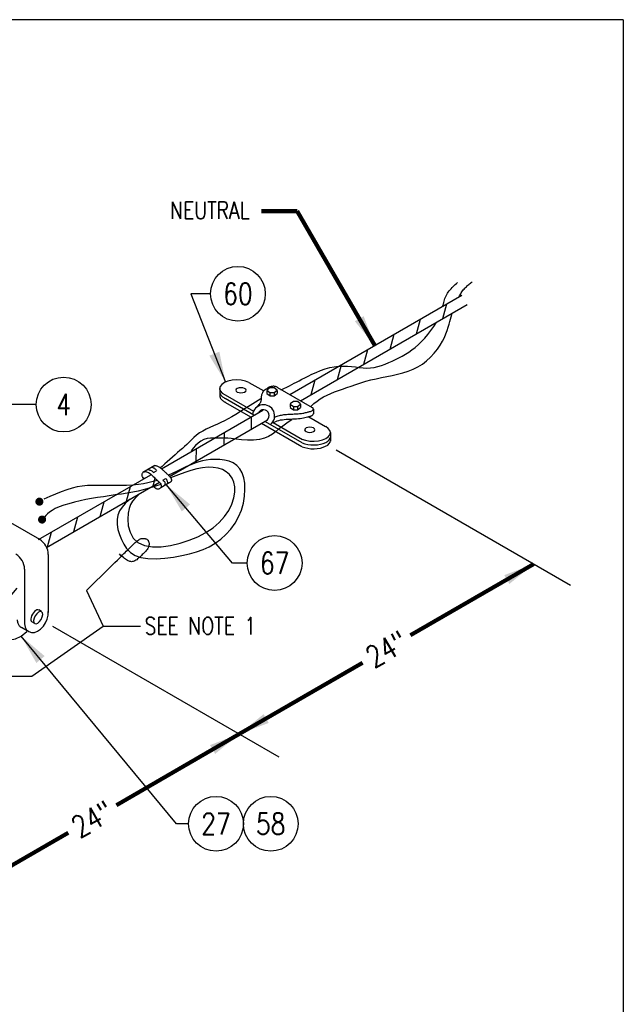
# Model space of a CAD drawing. Extents: x 0 to 7.1, y 0 to 9.85.
# Tile 3 of 3: x 3.6 to 7.1, y 4.13 to 9.85. Entities that reach past the tile are written whole.
import ezdxf
from ezdxf.enums import TextEntityAlignment as Align

# ---------------------------------------------------------------- set-up
doc = ezdxf.new("R2010")
doc.units = 0
doc.header["$MEASUREMENT"] = 0
doc.layers.get('0').update_dxf_attribs({"color": 2, "linetype": 'CONTINUOUS'})
doc.layers.add('E-DETL', color=2, linetype='CONTINUOUS')
doc.layers.add('E-DETL-TEXT', color=3, linetype='CONTINUOUS')
doc.styles.add('ROMANS', font='ROMANS.SHX', dxfattribs={"width": 0.8})
doc.styles.get("Standard").update_dxf_attribs({"font": 'ROMANS.SHX', "width": 0.8, "height": 0.125})
doc.dimstyles.get("Standard").update_dxf_attribs({"dimtxt": 0.18, "dimasz": 0.18, "dimexe": 0.18, "dimexo": 0.0625, "dimgap": 0.09, "dimtad": 0, "dimtih": 1, "dimtoh": 1, "dimdec": 4, "dimzin": 0, "dimdsep": 46, "dimtxsty": 'Standard', "dimcen": 0.09, "dimadec": 0, "dimazin": 0, "dimtfac": 1, "dimtdec": 4, "dimtofl": 0, "dimtmove": 0, "dimatfit": 3, "dimfxl": 0, "dimtolj": 1, "dimtzin": 0, "dimarcsym": 0})

# ---------------------------------------------------------------- blocks, each defined once
blk = doc.blocks.new('*X4')
at = {"color": 0}
for p, q in [((6.0559, 8.112), (6.0788, 8.1973)), ((5.9028, 8.0236), (5.9257, 8.1089)), ((5.7497, 7.9352), (5.7726, 8.0206)), ((5.5966, 7.8468), (5.6195, 7.9322)), ((5.4435, 7.7584), (5.4664, 7.8438)), ((5.2904, 7.67), (5.3133, 7.7554))]:
    blk.add_line(p, q, dxfattribs=at)
blk = doc.blocks.new('*X3')
at = {"color": 0}
for p, q in [((4.3719, 7.1397), (4.3837, 7.1841)), ((4.2188, 7.0513), (4.2416, 7.1367)), ((4.0657, 6.9629), (4.0885, 7.0483)), ((3.9126, 6.8745), (3.9355, 6.9599)), ((3.7595, 6.7861), (3.7824, 6.8715))]:
    blk.add_line(p, q, dxfattribs=at)
blk = doc.blocks.new('LOOP')
at = {"color": 0, "linetype": 'Continuous'}
blk.add_lwpolyline([(-1.119, 0), (-1.115, 0), (-0.947, 0), (-0.809, 0), (-0.694, 0), (-0.6, 0), (-0.523, 0), (-0.456, 0), (-0.397, 0), (-0.341, 0), (-0.288, 0), (-0.238, 0), (-0.189, 0), (-0.142, 0), (-0.097, 0), (-0.053, 0), (-0.01, 0), (0.033, 0), (0.074, 0), (0.114, -0.001), (0.153, -0.003), (0.19, -0.006), (0.226, -0.011), (0.259, -0.017), (0.289, -0.025), (0.317, -0.036), (0.343, -0.048), (0.365, -0.063), (0.386, -0.079), (0.403, -0.095), (0.419, -0.113), (0.432, -0.131), (0.442, -0.15), (0.45, -0.168), (0.456, -0.186), (0.46, -0.204), (0.461, -0.223), (0.46, -0.241), (0.456, -0.259), (0.45, -0.277), (0.442, -0.295), (0.432, -0.313), (0.419, -0.331), (0.404, -0.348), (0.387, -0.365), (0.367, -0.38), (0.345, -0.394), (0.32, -0.406), (0.293, -0.416), (0.264, -0.425), (0.232, -0.431), (0.198, -0.435), (0.162, -0.438), (0.124, -0.44), (0.086, -0.441), (0.045, -0.441), (0.004, -0.441), (-0.038, -0.441), (-0.08, -0.441), (-0.122, -0.44), (-0.163, -0.438), (-0.202, -0.435), (-0.24, -0.43), (-0.275, -0.424), (-0.307, -0.416), (-0.336, -0.405), (-0.362, -0.392), (-0.384, -0.377), (-0.404, -0.359), (-0.421, -0.339), (-0.436, -0.316), (-0.45, -0.292), (-0.461, -0.264), (-0.471, -0.235), (-0.48, -0.202), (-0.488, -0.166), (-0.494, -0.125), (-0.499, -0.08), (-0.502, -0.03), (-0.505, 0.027), (-0.505, 0.09)], dxfattribs=at)

msp = doc.modelspace()

# ---------------------------------------------------------------- linework, layer by layer
at = {"layer": 'E-DETL'}
for p, q in [((7.1036, 9.8484), (0, 9.8484)), ((7.1036, 9.8484), (7.1036, 0)), ((5.1663, 7.6706), (6.165, 8.2471)), ((5.2289, 7.6345), (6.1962, 8.193)), ((4.4206, 7.24), (5.0101, 7.5803)), ((4.4674, 7.1948), (5.0368, 7.5236)), ((4.9427, 7.5415), (4.9411, 7.4684)), ((4.7852, 7.4498), (4.7836, 7.3767)), ((4.6224, 7.3565), (4.6209, 7.2834)), ((3.7074, 6.8282), (4.3601, 7.2051)), ((3.7524, 6.7821), (4.4094, 7.1614)), ((4.4042, 7.1217), (4.4035, 7.1213))]:
    msp.add_line(p, q, dxfattribs=at)
at = {"layer": 'E-DETL', "color": 4}
for p, q in [((4.9289, 7.7415), (5.0156, 7.6915)), ((4.7596, 7.7061), (4.7596, 7.6598)), ((4.7902, 7.6693), (4.9556, 7.5738)), ((5.0511, 7.7097), (5.0332, 7.696)), ((5.0332, 7.6958), (5.0512, 7.682)), ((5.0334, 7.695), (5.0334, 7.6764)), ((5.0336, 7.6761), (5.0516, 7.6623)), ((5.0752, 7.7097), (5.0511, 7.7097)), ((5.0512, 7.682), (5.0753, 7.682)), ((5.0514, 7.6811), (5.0514, 7.6625)), ((5.0932, 7.696), (5.0752, 7.7097)), ((5.0753, 7.682), (5.0932, 7.6958)), ((5.0754, 7.6813), (5.0754, 7.6628)), ((5.0757, 7.6623), (5.0936, 7.6761)), ((5.0933, 7.6948), (5.0933, 7.6763)), ((5.0955, 7.7117), (5.2971, 7.5953)), ((4.7899, 7.627), (4.9416, 7.5395)), ((4.7902, 7.6492), (4.9584, 7.5521)), ((5.0516, 7.6623), (5.0757, 7.6623)), ((5.187, 7.6297), (5.169, 7.6159)), ((5.1691, 7.6157), (5.1871, 7.602)), ((5.1693, 7.615), (5.1693, 7.5964)), ((5.211, 7.6297), (5.187, 7.6297)), ((5.229, 7.6159), (5.211, 7.6297)), ((5.2111, 7.602), (5.2291, 7.6157)), ((5.2291, 7.6148), (5.2291, 7.5962)), ((5.1695, 7.596), (5.1874, 7.5823)), ((5.1871, 7.602), (5.2111, 7.602)), ((5.1873, 7.6011), (5.1873, 7.5825)), ((5.1874, 7.5823), (5.2115, 7.5823)), ((5.2113, 7.6013), (5.2113, 7.5827)), ((5.2115, 7.5823), (5.2295, 7.596)), ((5.3034, 7.5863), (5.3034, 7.5584)), ((5.0024, 7.5043), (5.2369, 7.369)), ((5.024, 7.5142), (5.2372, 7.3911)), ((5.0697, 7.508), (5.2407, 7.4093)), ((5.2763, 7.5409), (5.3747, 7.4842)), ((5.4032, 7.4509), (5.4032, 7.3991)), ((4.3827, 7.2581), (4.3131, 7.2179)), ((4.3752, 7.2183), (4.3919, 7.2279)), ((4.4651, 7.1568), (4.4175, 7.1293)), ((4.4284, 7.1723), (4.446, 7.1825)), ((4.3898, 7.1228), (4.3702, 7.1387)), ((3.7136, 6.8277), (3.3798, 7.0203)), ((3.7636, 6.741), (3.7636, 6.404)), ((3.6255, 6.6562), (3.6255, 6.3356)), ((3.7248, 6.4095), (3.7079, 6.4193)), ((3.685, 6.3396), (3.6676, 6.3496)), ((3.6502, 6.2924), (3.6078, 6.3169))]:
    msp.add_line(p, q, dxfattribs=at)
at = {"layer": 'E-DETL'}
for points in [[(6.0554, 8.1838), (6.0562, 8.1875), (6.0584, 8.1965), (6.0604, 8.2052), (6.0626, 8.2136), (6.065, 8.2217), (6.0677, 8.2296), (6.0707, 8.2372), (6.0742, 8.2446), (6.078, 8.2518), (6.0823, 8.2588), (6.087, 8.2657), (6.092, 8.2724), (6.0975, 8.2789), (6.1032, 8.2854), (6.1091, 8.2917), (6.1152, 8.298), (6.1215, 8.3041), (6.1278, 8.3103), (6.1343, 8.3164), (6.1408, 8.3225)], [(6.1494, 8.2381), (6.1524, 8.2441), (6.1557, 8.2503), (6.1591, 8.2564), (6.1627, 8.2622), (6.1665, 8.2679), (6.1704, 8.2733), (6.1744, 8.2785), (6.1786, 8.2835), (6.1829, 8.2882), (6.1873, 8.2928), (6.1919, 8.2972), (6.1965, 8.3015), (6.2012, 8.3057), (6.206, 8.3097), (6.2108, 8.3137), (6.2157, 8.3176), (6.2206, 8.3215), (6.2255, 8.3254)], [(5.2881, 7.6021), (5.3064, 7.6181), (5.3249, 7.6325), (5.3437, 7.6455), (5.363, 7.6572), (5.383, 7.6677), (5.4039, 7.6772), (5.4257, 7.6859), (5.4486, 7.6942), (5.4724, 7.7025), (5.4974, 7.711), (5.5234, 7.7201), (5.5505, 7.7295), (5.5786, 7.7387), (5.6076, 7.7476), (5.6373, 7.7557), (5.6678, 7.7627), (5.6988, 7.7691), (5.73, 7.7753), (5.7613, 7.7816), (5.7924, 7.7887), (5.8231, 7.7967), (5.8531, 7.8063), (5.8821, 7.8177), (5.9101, 7.8313), (5.9365, 7.8476), (5.9614, 7.8666), (5.9844, 7.8878), (6.0052, 7.9105), (6.0238, 7.934), (6.0399, 7.9575), (6.0534, 7.9804), (6.0645, 8.0024), (6.0735, 8.0234), (6.0808, 8.0432), (6.0868, 8.0618), (6.0916, 8.079), (6.0958, 8.0949), (6.0994, 8.1094), (6.1029, 8.1226), (6.1091, 8.1427)], [(5.114, 7.6977), (5.1323, 7.706), (5.1488, 7.7139), (5.1639, 7.7214), (5.1782, 7.7287), (5.192, 7.7359), (5.2058, 7.7434), (5.2202, 7.7511), (5.2357, 7.7594), (5.2529, 7.7683), (5.2724, 7.7781), (5.2946, 7.7887), (5.3191, 7.7997), (5.345, 7.8102), (5.3718, 7.8195), (5.3987, 7.827), (5.4251, 7.8321), (5.451, 7.8349), (5.4763, 7.8358), (5.5008, 7.8351), (5.5247, 7.8333), (5.5478, 7.8307), (5.5703, 7.828), (5.5923, 7.8257), (5.614, 7.8246), (5.6356, 7.8254), (5.6572, 7.8285), (5.6786, 7.8336), (5.6998, 7.8403), (5.7208, 7.8481), (5.7413, 7.8564), (5.7614, 7.8651), (5.7811, 7.874), (5.8004, 7.8834), (5.8194, 7.8935), (5.8383, 7.9045), (5.8571, 7.9165), (5.8758, 7.9298), (5.8945, 7.9445), (5.9132, 7.9608), (5.9319, 7.9789), (5.9505, 7.9989), (5.9687, 8.0204), (5.9861, 8.0427), (6.0021, 8.0652), (6.0163, 8.0875)], [(4.9978, 7.6462), (4.967, 7.6266), (4.9368, 7.6073), (4.9075, 7.5888), (4.8796, 7.5715), (4.8536, 7.5556), (4.8298, 7.5416), (4.8077, 7.5291), (4.7868, 7.5178), (4.7662, 7.5075), (4.7455, 7.4978), (4.724, 7.4884), (4.7024, 7.4789), (4.681, 7.4692), (4.6605, 7.4588), (4.6415, 7.4475), (4.6244, 7.435), (4.609, 7.4217), (4.5948, 7.408), (4.5814, 7.3944), (4.5684, 7.3814), (4.5554, 7.3692), (4.5422, 7.3576), (4.5286, 7.346), (4.5145, 7.3341), (4.4998, 7.3213), (4.4843, 7.3076), (4.4689, 7.2935), (4.4543, 7.2801), (4.4415, 7.2682), (4.4312, 7.2588), (4.4241, 7.2525), (4.4198, 7.249), (4.4139, 7.2452)], [(5.1784, 7.5239), (5.1636, 7.514), (5.1488, 7.5039), (5.1335, 7.4932), (5.1178, 7.4816), (5.1014, 7.4688), (5.084, 7.4549), (5.065, 7.4408), (5.0435, 7.4276), (5.0187, 7.4166), (4.9897, 7.4091), (4.9564, 7.4058), (4.9208, 7.4059), (4.8855, 7.4081), (4.853, 7.4114), (4.8259, 7.4144), (4.8061, 7.4163), (4.792, 7.4171), (4.781, 7.4172), (4.7709, 7.4172), (4.7591, 7.4173), (4.7439, 7.4178), (4.7258, 7.418), (4.7062, 7.4172), (4.6862, 7.4145), (4.6671, 7.4091), (4.6497, 7.4004), (4.6341, 7.3888), (4.6196, 7.3752), (4.606, 7.3601), (4.5929, 7.3443)], [(4.2383, 7.0626), (4.2319, 7.057), (4.2111, 7.0374), (4.1927, 7.0168), (4.1779, 6.9948), (4.1677, 6.9707), (4.163, 6.9443), (4.1635, 6.9162), (4.1683, 6.8871), (4.1767, 6.8577), (4.188, 6.8288), (4.2017, 6.8012), (4.2187, 6.7759), (4.2402, 6.7538), (4.2674, 6.7361), (4.3013, 6.7238), (4.3427, 6.7176), (4.3897, 6.7167), (4.4397, 6.72), (4.4903, 6.7265), (4.539, 6.7351), (4.5838, 6.745), (4.625, 6.7565), (4.663, 6.7702), (4.6987, 6.7868), (4.7325, 6.8068), (4.765, 6.8308), (4.7956, 6.8585), (4.8236, 6.8895), (4.8483, 6.9237), (4.869, 6.9606), (4.8851, 6.9998), (4.8966, 7.0401), (4.9036, 7.0802), (4.9062, 7.119), (4.9047, 7.155), (4.8991, 7.1872), (4.8894, 7.2153), (4.876, 7.2392), (4.8587, 7.2586), (4.8378, 7.2735), (4.8136, 7.2839), (4.787, 7.2903), (4.7593, 7.2934), (4.7318, 7.2939), (4.7056, 7.2924), (4.6815, 7.2896), (4.6591, 7.2854), (4.6374, 7.2797), (4.6154, 7.2723), (4.5922, 7.2632), (4.567, 7.2522), (4.5401, 7.2397), (4.5119, 7.226), (4.4828, 7.2116), (4.4624, 7.2014)], [(4.2928, 7.094), (4.2667, 7.0668), (4.2536, 7.0508), (4.242, 7.032), (4.2328, 7.0091), (4.2268, 6.9807), (4.2249, 6.9463), (4.2283, 6.9085), (4.2384, 6.8709), (4.2566, 6.837), (4.2842, 6.8103), (4.322, 6.7935), (4.368, 6.7861), (4.4195, 6.7868), (4.4742, 6.7941), (4.5292, 6.8068), (4.5823, 6.8238), (4.6325, 6.8445), (4.6788, 6.8689), (4.7206, 6.8968), (4.757, 6.9279), (4.7873, 6.962), (4.8115, 6.9978), (4.8295, 7.0342), (4.8414, 7.07), (4.8473, 7.1037), (4.8472, 7.1344), (4.8417, 7.1618), (4.8311, 7.1856), (4.8162, 7.2057), (4.7973, 7.222), (4.7749, 7.2343), (4.7496, 7.2427), (4.7216, 7.2472), (4.6914, 7.2479), (4.6594, 7.2449), (4.6259, 7.2384), (4.5913, 7.2289), (4.5558, 7.2172), (4.5197, 7.2041), (4.4744, 7.1868)], [(4.3982, 7.1717), (4.3658, 7.1629), (4.3418, 7.1569), (4.3159, 7.1516), (4.2871, 7.1472), (4.2545, 7.144), (4.2175, 7.1422), (4.1775, 7.1415), (4.1363, 7.1416), (4.0957, 7.142), (4.0574, 7.1424), (4.0228, 7.1423), (3.9911, 7.1413), (3.9612, 7.1389), (3.932, 7.1345), (3.9024, 7.1276), (3.8714, 7.118), (3.839, 7.106), (3.8058, 7.0923), (3.7718, 7.0774), (3.7376, 7.0619)], [(4.4168, 7.1484), (4.3926, 7.1402), (4.368, 7.1321), (4.3423, 7.1243), (4.3153, 7.1169), (4.2863, 7.11), (4.2551, 7.1037), (4.2221, 7.0979), (4.1879, 7.0925), (4.153, 7.0874), (4.118, 7.0823), (4.0834, 7.0773), (4.0492, 7.072), (4.0154, 7.0663), (3.9819, 7.0601), (3.9486, 7.0531), (3.9156, 7.0452), (3.8838, 7.0365), (3.8539, 7.0273), (3.827, 7.0176), (3.804, 7.0078), (3.7856, 6.9979), (3.771, 6.9881), (3.7593, 6.9782), (3.7495, 6.9683), (3.7407, 6.9584)]]:
    msp.add_lwpolyline(points, dxfattribs=at)
at = {"layer": 'E-DETL', "color": 4}
for points in [[(4.9294, 7.741), (4.9084, 7.7491), (4.8839, 7.7541), (4.8576, 7.7557), (4.8314, 7.7538), (4.8071, 7.7485), (4.7864, 7.7402), (4.7708, 7.7295), (4.7614, 7.7172), (4.7588, 7.704), (4.7632, 7.6909), (4.7743, 7.6789), (4.7913, 7.6688)], [(4.7602, 7.6834), (4.7607, 7.68), (4.7616, 7.6768), (4.7629, 7.6735), (4.7646, 7.6703), (4.7668, 7.6672), (4.7694, 7.6641), (4.7724, 7.6612), (4.7757, 7.6583), (4.7795, 7.6556), (4.7836, 7.653), (4.788, 7.6505), (4.7927, 7.6482)], [(4.9129, 7.6956), (4.9106, 7.7013), (4.9041, 7.7062), (4.8943, 7.7095), (4.8829, 7.7106), (4.8714, 7.7095), (4.8616, 7.7062), (4.8551, 7.7013), (4.8529, 7.6956), (4.8551, 7.6899), (4.8616, 7.685), (4.8714, 7.6817), (4.8829, 7.6806), (4.8943, 7.6817), (4.9041, 7.685), (4.9106, 7.6899), (4.9129, 7.6956)], [(5.0506, 7.7148), (5.0462, 7.7127), (5.0416, 7.7103), (5.0369, 7.7076), (5.0321, 7.7045), (5.0273, 7.7012), (5.0226, 7.6976), (5.0181, 7.6938), (5.014, 7.6897), (5.0103, 7.6856), (5.0073, 7.6813), (5.005, 7.6769), (5.0033, 7.6725), (5.0022, 7.6681), (5.0014, 7.6637), (5.001, 7.6595), (5.0008, 7.6553), (5.0006, 7.6513), (5.0005, 7.6475), (5.0004, 7.6439), (5.0002, 7.6404), (4.9997, 7.6372), (4.9991, 7.6341), (4.9982, 7.6311), (4.9971, 7.6282), (4.9958, 7.6254), (4.9942, 7.6225), (4.9923, 7.6196), (4.9902, 7.6166), (4.9879, 7.6136), (4.9854, 7.6105), (4.9827, 7.6075), (4.9799, 7.6043), (4.9769, 7.6012), (4.9739, 7.598), (4.9709, 7.5948)], [(5.0954, 7.712), (5.0928, 7.7137), (5.0897, 7.7151), (5.0863, 7.7163), (5.0825, 7.7173), (5.0785, 7.718), (5.0744, 7.7184), (5.0702, 7.7185), (5.066, 7.7183), (5.0619, 7.7178), (5.058, 7.7171), (5.0543, 7.716), (5.0509, 7.7148)], [(4.7599, 7.6612), (4.7603, 7.6579), (4.7612, 7.6546), (4.7626, 7.6514), (4.7643, 7.6482), (4.7665, 7.645), (4.7691, 7.642), (4.772, 7.639), (4.7754, 7.6362), (4.7792, 7.6334), (4.7832, 7.6308), (4.7877, 7.6284), (4.7924, 7.626)], [(5.0769, 7.5383), (5.0825, 7.5406), (5.0881, 7.5429), (5.0939, 7.545), (5.0998, 7.547), (5.1058, 7.5488), (5.1122, 7.5504), (5.1187, 7.5518), (5.1254, 7.553), (5.1324, 7.554), (5.1395, 7.5548), (5.1468, 7.5555), (5.1543, 7.556), (5.1619, 7.5564), (5.1696, 7.5568), (5.1773, 7.5571), (5.185, 7.5574), (5.1927, 7.5578), (5.2003, 7.5581), (5.2078, 7.5586), (5.215, 7.5591), (5.222, 7.5598), (5.2286, 7.5605), (5.2351, 7.5613), (5.2412, 7.5623), (5.2471, 7.5633), (5.2527, 7.5645), (5.2582, 7.5657), (5.2634, 7.567), (5.2686, 7.5683), (5.2738, 7.5696)], [(5.2738, 7.5696), (5.2778, 7.5705), (5.2818, 7.5714), (5.2858, 7.5725), (5.2897, 7.5737), (5.2935, 7.5751)], [(5.2906, 7.5472), (5.2925, 7.5479), (5.2942, 7.5487), (5.2958, 7.5496), (5.2973, 7.5505), (5.2987, 7.5515), (5.2998, 7.5525), (5.3008, 7.5536), (5.3017, 7.5547), (5.3023, 7.5559), (5.3028, 7.557), (5.3031, 7.5582), (5.3032, 7.5594)], [(5.2922, 7.5748), (5.295, 7.5761), (5.2975, 7.5776), (5.2996, 7.5793), (5.3013, 7.581), (5.3024, 7.5829), (5.3031, 7.5848), (5.3033, 7.5868), (5.3029, 7.5887), (5.3021, 7.5906), (5.3007, 7.5925), (5.2989, 7.5942), (5.2967, 7.5958)], [(5.0674, 7.5074), (5.076, 7.511), (5.0847, 7.5144), (5.0937, 7.5177), (5.1031, 7.5205), (5.113, 7.5229), (5.1235, 7.5247), (5.1345, 7.526), (5.1459, 7.527), (5.1576, 7.5277), (5.1695, 7.5283), (5.1814, 7.5288), (5.1933, 7.5294), (5.2049, 7.53), (5.216, 7.5309), (5.2264, 7.532), (5.2361, 7.5334), (5.2451, 7.5351), (5.2536, 7.5369), (5.2618, 7.5389), (5.2698, 7.541)], [(5.2704, 7.5413), (5.2717, 7.5416), (5.2729, 7.5418), (5.2742, 7.5421), (5.2755, 7.5424), (5.2768, 7.5427), (5.2781, 7.543), (5.2794, 7.5433), (5.2806, 7.5436), (5.2819, 7.544), (5.2831, 7.5443), (5.2844, 7.5447), (5.2856, 7.5451), (5.2869, 7.5455), (5.2881, 7.546), (5.2893, 7.5464), (5.2905, 7.5469), (5.2917, 7.5475), (5.2928, 7.548), (5.294, 7.5486), (5.2951, 7.5492)], [(5.2372, 7.4117), (5.2583, 7.4047), (5.2823, 7.4006), (5.3075, 7.3996), (5.3325, 7.4018), (5.3555, 7.4071), (5.3751, 7.4151), (5.3901, 7.4253), (5.3995, 7.4371), (5.4026, 7.4497), (5.3993, 7.4622), (5.3899, 7.474), (5.3748, 7.4842)], [(5.3126, 7.4661), (5.3103, 7.4718), (5.3038, 7.4767), (5.294, 7.4799), (5.2826, 7.4811), (5.2711, 7.4799), (5.2613, 7.4767), (5.2548, 7.4718), (5.2526, 7.4661), (5.2548, 7.4603), (5.2613, 7.4555), (5.2711, 7.4522), (5.2826, 7.4511), (5.294, 7.4522), (5.3038, 7.4555), (5.3103, 7.4603), (5.3126, 7.4661)], [(5.2384, 7.3678), (5.2536, 7.3623), (5.2706, 7.3584), (5.2888, 7.3561), (5.3075, 7.3556), (5.326, 7.3568), (5.3438, 7.3598), (5.3602, 7.3643), (5.3746, 7.3703), (5.3865, 7.3775), (5.3955, 7.3857), (5.4013, 7.3946), (5.4037, 7.4039)], [(5.2387, 7.3899), (5.2539, 7.3845), (5.2709, 7.3805), (5.2891, 7.3783), (5.3078, 7.3777), (5.3264, 7.379), (5.3441, 7.3819), (5.3605, 7.3864), (5.3749, 7.3924), (5.3868, 7.3997), (5.3958, 7.4079), (5.4016, 7.4168), (5.404, 7.426)], [(4.322, 7.1823), (4.3197, 7.1833), (4.3176, 7.1844), (4.3155, 7.1857), (4.3136, 7.1875), (4.3118, 7.1899), (4.3103, 7.193), (4.3091, 7.1967), (4.3084, 7.2008), (4.3083, 7.205), (4.3088, 7.2092), (4.3101, 7.2131), (4.3122, 7.2165), (4.3151, 7.2194), (4.3186, 7.2214), (4.3229, 7.2226), (4.3278, 7.2227), (4.3332, 7.2217), (4.339, 7.2198), (4.345, 7.217), (4.351, 7.2134), (4.3569, 7.2091), (4.3626, 7.2043), (4.3681, 7.1993), (4.3734, 7.1944), (4.3782, 7.1897), (4.3827, 7.1856), (4.3869, 7.1818), (4.3909, 7.1783), (4.3948, 7.1748), (4.3987, 7.1712), (4.4027, 7.1674), (4.4067, 7.1634), (4.4104, 7.1593), (4.4137, 7.155), (4.4164, 7.1507), (4.4184, 7.1464), (4.4197, 7.1422), (4.4201, 7.1382), (4.4198, 7.1345), (4.4187, 7.1312), (4.4168, 7.1283), (4.4142, 7.1259), (4.4113, 7.124), (4.4081, 7.1226), (4.4048, 7.1218), (4.4017, 7.1214), (4.3987, 7.1214), (4.3957, 7.1217), (4.3927, 7.1222), (4.3898, 7.1228)], [(4.3413, 7.2354), (4.3498, 7.2332), (4.3538, 7.2321), (4.3577, 7.2309), (4.3613, 7.2295), (4.3645, 7.228), (4.3672, 7.2263), (4.3695, 7.2245), (4.3716, 7.2225), (4.3734, 7.2204), (4.3752, 7.2183)], [(4.3663, 7.2486), (4.3663, 7.2486), (4.3701, 7.2472), (4.3737, 7.2457), (4.3771, 7.2441), (4.3802, 7.2422), (4.3831, 7.24), (4.3857, 7.2376), (4.3881, 7.235), (4.3904, 7.2324), (4.3927, 7.2296)], [(4.3827, 7.2581), (4.3845, 7.2581), (4.3879, 7.2578), (4.3913, 7.2571), (4.3949, 7.256), (4.3986, 7.2545), (4.4023, 7.2527), (4.4061, 7.2506), (4.4098, 7.2481), (4.4135, 7.2455), (4.4171, 7.2426), (4.4207, 7.2397), (4.4242, 7.2367), (4.4276, 7.2336), (4.4309, 7.2306), (4.4341, 7.2276), (4.4371, 7.2247), (4.44, 7.222), (4.4428, 7.2194), (4.4455, 7.217), (4.4481, 7.2146), (4.4506, 7.2124), (4.453, 7.2102), (4.4554, 7.208), (4.4578, 7.2058), (4.4602, 7.2036), (4.4626, 7.2012), (4.465, 7.1987), (4.4674, 7.1961), (4.4697, 7.1933), (4.4718, 7.1906), (4.4738, 7.1878), (4.4754, 7.185), (4.4768, 7.1823), (4.4778, 7.1796), (4.4785, 7.177), (4.4788, 7.1745), (4.4788, 7.172), (4.4784, 7.1698), (4.4777, 7.1676), (4.4767, 7.1656), (4.4754, 7.1638), (4.4738, 7.1622), (4.4721, 7.1608), (4.4702, 7.1596), (4.4682, 7.1586), (4.4662, 7.1578)], [(4.4296, 7.1721), (4.4327, 7.1698), (4.4356, 7.1674), (4.4381, 7.1648), (4.4401, 7.162), (4.4413, 7.1588), (4.4417, 7.1553), (4.4413, 7.1514), (4.4404, 7.1472), (4.4391, 7.1428), (4.4387, 7.1416)], [(4.4455, 7.1831), (4.4476, 7.1803), (4.4496, 7.1775), (4.4515, 7.1746), (4.453, 7.1716), (4.4542, 7.1683), (4.455, 7.1648), (4.4555, 7.161), (4.4556, 7.1571), (4.4556, 7.1531), (4.4555, 7.1513)], [(3.5815, 6.5467), (3.5505, 6.509), (3.5238, 6.4661), (3.5029, 6.4207), (3.4894, 6.3756), (3.484, 6.3338), (3.487, 6.2979), (3.4984, 6.2703), (3.5173, 6.2527), (3.5425, 6.2463), (3.5725, 6.2514), (3.6053, 6.2678), (3.6387, 6.2943)], [(3.626, 6.3383), (3.6295, 6.3193), (3.6377, 6.3039), (3.6499, 6.2934), (3.6653, 6.2883), (3.6827, 6.2892), (3.701, 6.2959), (3.7189, 6.308), (3.735, 6.3246), (3.7482, 6.3445), (3.7577, 6.3663), (3.7626, 6.3885), (3.7628, 6.4095)], [(3.7086, 6.4185), (3.7035, 6.4202), (3.6974, 6.4193), (3.6906, 6.4161), (3.6836, 6.4106), (3.677, 6.4033), (3.6711, 6.3947), (3.6664, 6.3853), (3.6632, 6.3759), (3.6618, 6.367), (3.6621, 6.3593), (3.6643, 6.3533), (3.6681, 6.3495)], [(3.6849, 6.34), (3.6931, 6.3388), (3.703, 6.343), (3.7132, 6.3521), (3.7222, 6.3646), (3.7286, 6.3786), (3.7313, 6.392), (3.73, 6.4028), (3.7249, 6.4092), (3.7167, 6.4104), (3.7068, 6.4062), (3.6966, 6.3971), (3.6876, 6.3846), (3.6812, 6.3706), (3.6785, 6.3572), (3.6798, 6.3464), (3.6849, 6.34)], [(3.5832, 6.3624), (3.5837, 6.3574), (3.5844, 6.3524), (3.5855, 6.3477), (3.5869, 6.3432), (3.5885, 6.3389), (3.5905, 6.3349), (3.5927, 6.3312), (3.5952, 6.3278), (3.5979, 6.3246), (3.6009, 6.3218), (3.6042, 6.3194), (3.6076, 6.3172)]]:
    msp.add_lwpolyline(points, dxfattribs=at)
at = {"layer": 'E-DETL', "const_width": 0.0234}
for points in [[(3.7003, 7.0484, 1), (3.7237, 7.0484, 1)], [(3.7158, 6.9444, 1), (3.7392, 6.9444, 1)]]:
    msp.add_lwpolyline(points, format="xyb", close=True, dxfattribs=at)
at = {"layer": 'E-DETL', "color": 4}
for centre, radius, start, end in [((5.0143, 7.5472), 0.0642, 308.7224, 174.105), ((5.0132, 7.5487), 0.0336, 308.7524, 156.0469), ((3.6636, 6.741), 0.1, 0, 59.9999), ((3.5255, 6.6562), 0.1, 0, 59.9999)]:
    msp.add_arc(centre, radius, start, end, dxfattribs=at)
at = {"layer": 'E-DETL-TEXT'}
for p, q in [((4.7059, 8.256), (4.5914, 8.256)), ((4.5914, 8.256), (4.7931, 7.7429)), ((3.6938, 7.6126), (3.3656, 7.6126)), ((5.4358, 7.349), (6.7976, 6.5628)), ((4.8342, 6.6919), (4.4484, 7.1472)), ((4.1256, 6.6706), (3.9856, 6.5328)), ((4.9193, 6.6919), (4.8342, 6.6919)), ((3.9856, 6.5328), (4.0831, 6.3258)), ((3.6689, 6.0336), (4.0831, 6.3258)), ((3.7886, 6.325), (5.1019, 5.5668)), ((4.0831, 6.3258), (4.2983, 6.3258)), ((4.5087, 5.1769), (3.6053, 6.2678)), ((3.1217, 6.0336), (3.6689, 6.0336)), ((4.5788, 5.1769), (4.5087, 5.1769))]:
    msp.add_line(p, q, dxfattribs=at)
for centre in [(4.8649, 8.256), (3.8528, 7.6126), (5.0783, 6.6919), (4.7378, 5.1769), (5.0558, 5.1769)]:
    msp.add_circle(centre, 0.159, dxfattribs=at)
for points in [[(4.7574, 7.9193), (4.7931, 7.7429), (4.6992, 7.8965)], [(4.5391, 6.9917), (4.4484, 7.1472), (4.5868, 7.0322)], [(3.6943, 6.1113), (3.6053, 6.2678), (3.7424, 6.1512)]]:
    msp.add_solid(points, dxfattribs=at)

# ---------------------------------------------------------------- block references
at = {"layer": 'E-DETL'}
for name in ['*X4', '*X3']:
    msp.add_blockref(name, (0, 0), dxfattribs=at)
at = {"layer": 'E-DETL-TEXT', "xscale": 0.1796875, "yscale": 0.1796875, "zscale": 0.1796875, "rotation": 44.5468601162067}
msp.add_blockref('LOOP', (4.2536, 6.7966), dxfattribs=at)

# ---------------------------------------------------------------- texts
at = {"layer": 'E-DETL-TEXT', "style": 'ROMANS', "width": 0.8}
for s, p in [('NEUTRAL', (4.4705, 8.691)), ('SEE NOTE 1', (4.3229, 6.2768))]:
    msp.add_text(s, height=0.1, dxfattribs=at).set_placement(p)
for s, p in [('60', (4.8649, 8.256)), ('4', (3.8528, 7.6126)), ('67', (5.0783, 6.6919)), ('27', (4.7378, 5.1769)), ('58', (5.0558, 5.1769))]:
    msp.add_text(s, height=0.125, dxfattribs=at).set_placement(p, align=Align.MIDDLE)
for p in [(5.7282, 6.1923), (4.0189, 5.205)]:
    msp.add_text('24"', height=0.125, rotation=30.0113, dxfattribs=at).set_placement(p, align=Align.MIDDLE)

# ---------------------------------------------------------------- leaders
at = {"layer": 'E-DETL-TEXT'}
for points in [[(5.6595, 7.9553), (5.2099, 8.7369), (5.0029, 8.7369)], [(6.5828, 6.6859), (5.8684, 6.2732)], [(4.8735, 5.6986), (5.588, 6.1113)], [(4.8735, 5.6986), (4.1591, 5.286)], [(3.1643, 4.7113), (3.8787, 5.124)]]:
    msp.add_leader(points, dimstyle='Standard', override={"dimtxt": 0.09375, "dimasz": 0.179688, "dimexe": 0.125, "dimdec": 0, "dimlunit": 4, "dimtxsty": 'ROMANS', "dimclrd": 256, "dimclre": 256, "dimclrt": 256, "dimtdec": 0, "dimtix": 1, "dimlwd": 65535, "dimlwe": 65535}, dxfattribs=at)

doc.saveas('drawing.dxf')
